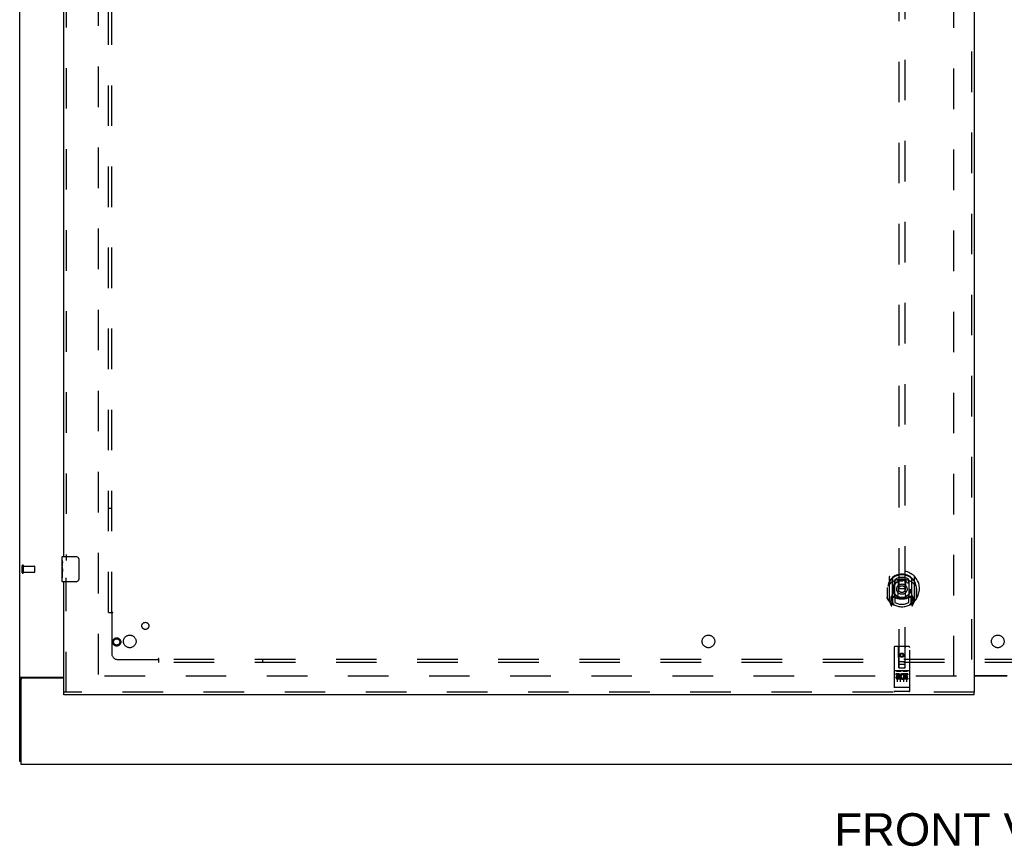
# Model space of a CAD drawing. Header units: inches. Extents: x 0 to 293, y 0 to 190.
# Tile 3 of 71: x 62 to 102, y 51 to 84. Entities that reach past the tile are written whole.
import ezdxf

# ---------------------------------------------------------------- set-up
doc = ezdxf.new("R2010")
doc.units = ezdxf.units.IN
doc.header["$LTSCALE"] = 16.12069
doc.header["$MEASUREMENT"] = 0
doc.linetypes.add('HIDDEN', pattern=[0.2, 0.1, -0.1])
doc.layers.get('0').update_dxf_attribs({"linetype": 'CONTINUOUS'})
for name, color, linetype in [('DEFAULT_2', 8, 'HIDDEN'), ('DIMENSIONS', 7, 'CONTINUOUS'), ('LEFTHAND_DOOR_ASSEMBLY', 7, 'CONTINUOUS'), ('SUBPANEL', 7, 'CONTINUOUS')]:
    doc.layers.add(name, color=color, linetype=linetype)
doc.styles.get("Standard").update_dxf_attribs({"font": 'arial.ttf'})

msp = doc.modelspace()

# ---------------------------------------------------------------- linework, layer by layer
at = {"color": 3, "linetype": 'Continuous'}
for p, q in [((62.433, 54.363), (62.433, 140.155)), ((62.474, 57.707), (64.183, 57.707)), ((62.485, 57.616), (62.485, 54.259)), ((64.183, 57.676), (62.545, 57.676)), ((100.371, 57.774), (101.683, 57.774)), ((101.683, 57.759), (100.371, 57.759)), ((62.485, 54.259), (140.131, 54.259))]:
    msp.add_line(p, q, dxfattribs=at)
at = {"color": 7, "linetype": 'Continuous'}
for p, q in [((62.537, 57.677), (62.433, 57.677)), ((62.537, 57.675), (62.537, 57.677)), ((62.485, 54.363), (62.433, 54.363))]:
    msp.add_line(p, q, dxfattribs=at)
at = {"color": 3, "linetype": 'Continuous'}
msp.add_lwpolyline([(62.474, 57.707), (62.472, 57.706), (62.47, 57.704), (62.468, 57.703), (62.465, 57.701), (62.462, 57.699), (62.459, 57.698), (62.456, 57.696), (62.453, 57.695), (62.45, 57.694), (62.448, 57.692), (62.445, 57.691), (62.443, 57.689), (62.44, 57.687), (62.438, 57.686), (62.437, 57.684), (62.435, 57.682), (62.434, 57.681), (62.434, 57.679), (62.434, 57.678), (62.433, 57.677)], dxfattribs=at)
at = {"color": 7, "linetype": 'Continuous'}
for points in [[(62.538, 57.68), (62.538, 57.678), (62.537, 57.677)], [(62.556, 57.707), (62.556, 57.706), (62.556, 57.704), (62.556, 57.703), (62.556, 57.701), (62.555, 57.699), (62.554, 57.697), (62.553, 57.696), (62.552, 57.694), (62.55, 57.693), (62.549, 57.691), (62.547, 57.69), (62.546, 57.688), (62.544, 57.687), (62.542, 57.686), (62.541, 57.684), (62.54, 57.683), (62.539, 57.681), (62.538, 57.68)]]:
    msp.add_lwpolyline(points, dxfattribs=at)
at = {"color": 3, "linetype": 'Continuous'}
msp.add_arc((62.545, 57.616), 0.06, 90, 180, dxfattribs=at)
at = {"layer": 'DEFAULT_2', "color": 8, "linetype": 'HIDDEN'}
for p, q in [((65.558, 136.811), (65.558, 57.707)), ((99.558, 57.738), (99.558, 136.78)), ((62.537, 61.867), (62.537, 62.151)), ((62.58, 61.867), (62.58, 62.151)), ((62.58, 62.133), (63.027, 62.133)), ((62.58, 61.885), (63.027, 61.885)), ((63.037, 61.895), (63.037, 62.123)), ((99.662, 57.759), (65.572, 57.759))]:
    msp.add_line(p, q, dxfattribs=at)
for centre, radius, start, end in [((62.559, 62.151), 0.0215, 360, 180), ((62.559, 61.867), 0.0215, 180, 0), ((63.027, 62.123), 0.01, 360, 90), ((63.027, 61.895), 0.01, 270, 0)]:
    msp.add_arc(centre, radius, start, end, dxfattribs=at)
at = {"layer": 'LEFTHAND_DOOR_ASSEMBLY', "color": 8, "linetype": 'HIDDEN'}
for p, q in [((100.267, 137.405), (100.267, 57.113)), ((97.371, 95.088), (97.371, 58.087)), ((97.621, 58.087), (97.621, 95.088)), ((64.287, 85.164), (64.287, 62.354)), ((64.287, 57.113), (64.287, 61.664)), ((96.996, 61.714), (96.996, 60.747)), ((97.113, 61.661), (97.113, 60.644)), ((97.121, 61.636), (97.121, 60.633)), ((97.213, 60.913), (97.213, 61.544)), ((97.221, 61.596), (97.221, 61.493)), ((97.333, 61.57), (97.363, 61.231)), ((97.659, 61.57), (97.628, 61.231)), ((97.771, 61.493), (97.771, 61.596)), ((97.778, 61.544), (97.778, 60.913)), ((97.871, 61.636), (97.871, 60.633)), ((97.878, 61.661), (97.878, 60.644)), ((97.996, 60.747), (97.996, 61.714)), ((96.913, 61.231), (96.928, 61.231)), ((96.913, 61.231), (96.913, 60.842)), ((96.921, 61.277), (96.921, 61.28)), ((96.921, 60.82), (96.921, 61.277)), ((97.333, 60.887), (97.363, 61.231)), ((97.628, 61.231), (97.363, 61.231)), ((97.659, 60.887), (97.628, 61.231)), ((98.078, 61.231), (98.063, 61.231)), ((98.071, 61.277), (98.071, 61.28)), ((98.071, 60.82), (98.071, 61.277)), ((98.078, 61.231), (98.078, 60.842)), ((97, 60.736), (97.071, 60.561)), ((97.113, 60.902), (97.053, 60.902)), ((97.053, 60.902), (97.053, 60.752)), ((97.053, 60.752), (97.121, 60.752)), ((97.091, 60.805), (97.062, 60.759)), ((97.191, 60.583), (97.121, 60.692)), ((97.123, 60.865), (97.123, 60.657)), ((97.213, 60.903), (97.141, 60.903)), ((97.209, 60.885), (97.143, 60.885)), ((97.221, 60.932), (97.221, 60.679)), ((97.771, 60.679), (97.771, 60.932)), ((97.851, 60.903), (97.778, 60.903)), ((97.848, 60.885), (97.783, 60.885)), ((97.871, 60.692), (97.801, 60.583)), ((97.868, 60.657), (97.868, 60.865)), ((97.871, 60.752), (97.938, 60.752)), ((97.938, 60.902), (97.878, 60.902)), ((97.93, 60.759), (97.901, 60.805)), ((97.921, 60.561), (97.992, 60.736)), ((97.938, 60.752), (97.938, 60.902)), ((97.092, 60.641), (97.096, 60.638)), ((97.099, 60.564), (97.113, 60.644)), ((97.878, 60.644), (97.893, 60.564)), ((97.899, 60.641), (97.9, 60.641)), ((97.9, 60.641), (97.9, 60.641)), ((97.9, 60.641), (97.9, 60.641)), ((97.183, 58.897), (97.183, 57.172)), ((97.778, 58.927), (97.213, 58.927)), ((97.369, 58.087), (97.366, 58.897)), ((97.622, 58.087), (97.626, 58.897)), ((97.808, 57.172), (97.808, 58.897)), ((97.368, 58.337), (97.623, 58.337)), ((97.496, 58.659), (97.433, 58.623)), ((97.433, 58.623), (97.443, 58.617)), ((97.433, 58.623), (97.433, 58.551)), ((97.433, 58.551), (97.443, 58.557)), ((97.433, 58.551), (97.496, 58.515)), ((97.496, 58.648), (97.443, 58.617)), ((97.443, 58.617), (97.443, 58.557)), ((97.443, 58.557), (97.496, 58.526)), ((97.558, 58.623), (97.496, 58.659)), ((97.496, 58.659), (97.496, 58.648)), ((97.548, 58.617), (97.496, 58.648)), ((97.496, 58.526), (97.548, 58.557)), ((97.496, 58.515), (97.558, 58.551)), ((97.496, 58.515), (97.496, 58.526)), ((97.558, 58.623), (97.548, 58.617)), ((97.548, 58.557), (97.548, 58.617)), ((97.558, 58.551), (97.548, 58.557)), ((97.558, 58.551), (97.558, 58.623)), ((97.778, 57.97), (97.213, 57.97)), ((97.285, 57.954), (97.457, 57.954)), ((97.369, 58.087), (97.371, 58.087)), ((97.371, 58.087), (97.621, 58.087)), ((97.581, 58.212), (97.411, 58.212)), ((97.535, 57.954), (97.707, 57.954)), ((97.621, 58.087), (97.622, 58.087)), ((97.351, 57.848), (97.259, 57.848)), ((97.259, 57.848), (97.259, 57.805)), ((97.351, 57.805), (97.259, 57.805)), ((97.308, 57.839), (97.308, 57.533)), ((97.355, 57.762), (97.309, 57.762)), ((97.351, 57.721), (97.323, 57.721)), ((97.415, 57.677), (97.323, 57.677)), ((97.415, 57.634), (97.323, 57.634)), ((97.415, 57.677), (97.415, 57.634)), ((97.433, 57.839), (97.433, 57.533)), ((97.547, 57.683), (97.564, 57.643)), ((97.558, 57.839), (97.558, 57.533)), ((97.572, 57.812), (97.559, 57.794)), ((97.568, 57.837), (97.572, 57.835)), ((97.728, 57.848), (97.572, 57.848)), ((97.572, 57.848), (97.572, 57.835)), ((97.572, 57.812), (97.572, 57.634)), ((97.728, 57.634), (97.572, 57.634)), ((97.728, 57.805), (97.614, 57.805)), ((97.614, 57.805), (97.614, 57.762)), ((97.706, 57.762), (97.614, 57.762)), ((97.706, 57.719), (97.614, 57.719)), ((97.614, 57.719), (97.614, 57.677)), ((97.728, 57.677), (97.614, 57.677)), ((97.683, 57.839), (97.683, 57.533)), ((97.706, 57.762), (97.706, 57.719)), ((97.728, 57.848), (97.728, 57.805)), ((97.728, 57.677), (97.728, 57.634)), ((97.201, 57.3), (97.2, 57.3)), ((97.202, 57.3), (97.201, 57.3)), ((97.203, 57.3), (97.202, 57.3)), ((97.204, 57.3), (97.203, 57.3)), ((97.205, 57.3), (97.204, 57.3)), ((97.204, 57.3), (97.204, 57.3)), ((97.206, 57.3), (97.205, 57.3)), ((97.207, 57.3), (97.206, 57.3)), ((97.208, 57.3), (97.207, 57.3)), ((97.209, 57.3), (97.208, 57.3)), ((97.208, 57.3), (97.208, 57.3)), ((97.21, 57.3), (97.209, 57.3)), ((97.211, 57.3), (97.21, 57.3)), ((97.212, 57.3), (97.211, 57.3)), ((97.213, 57.3), (97.212, 57.3)), ((97.779, 57.3), (97.213, 57.3)), ((97.213, 57.3), (97.213, 57.3)), ((97.778, 57.142), (97.213, 57.142)), ((97.779, 57.3), (97.78, 57.3)), ((97.78, 57.3), (97.781, 57.3)), ((97.781, 57.3), (97.782, 57.3)), ((97.781, 57.3), (97.781, 57.3)), ((97.782, 57.3), (97.783, 57.3)), ((97.783, 57.3), (97.784, 57.3)), ((97.784, 57.3), (97.785, 57.3)), ((97.785, 57.3), (97.786, 57.3)), ((97.786, 57.3), (97.787, 57.3)), ((97.786, 57.3), (97.786, 57.3)), ((97.787, 57.3), (97.788, 57.3)), ((97.788, 57.3), (97.789, 57.3)), ((97.789, 57.3), (97.79, 57.3)), ((97.79, 57.3), (97.791, 57.3)), ((97.79, 57.3), (97.79, 57.3)), ((97.791, 57.3), (97.792, 57.3)), ((97.792, 57.3), (97.793, 57.301)), ((100.371, 57.113), (64.183, 57.113))]:
    msp.add_line(p, q, dxfattribs=at)
at = {"layer": 'LEFTHAND_DOOR_ASSEMBLY', "color": 3, "linetype": 'Continuous'}
for p, q in [((100.371, 137.405), (100.371, 57.113)), ((64.183, 62.509), (64.183, 85.009)), ((64.183, 57.113), (64.183, 61.509)), ((100.371, 57.009), (64.183, 57.009))]:
    msp.add_line(p, q, dxfattribs=at)
at = {"layer": 'LEFTHAND_DOOR_ASSEMBLY', "color": 7, "linetype": 'Continuous'}
for p, q in [((64.123, 62.349), (64.123, 62.494)), ((64.123, 62.091), (64.123, 62.348)), ((64.129, 62.292), (64.123, 62.292)), ((64.13, 62.124), (64.13, 62.261)), ((64.138, 62.509), (64.678, 62.509)), ((64.778, 62.409), (64.778, 61.609)), ((64.123, 62.124), (64.13, 62.124)), ((64.123, 61.524), (64.123, 62.088)), ((64.125, 62.062), (64.123, 62.062)), ((64.123, 61.93), (64.129, 61.93)), ((64.123, 61.894), (64.13, 61.894)), ((64.123, 61.831), (64.13, 61.831)), ((64.13, 61.663), (64.13, 61.894)), ((64.123, 61.663), (64.13, 61.663)), ((64.678, 61.509), (64.138, 61.509)), ((64.183, 57.009), (64.183, 57.113)), ((100.371, 57.009), (100.371, 57.113))]:
    msp.add_line(p, q, dxfattribs=at)
for points in [[(64.123, 62.349), (64.124, 62.345), (64.124, 62.34), (64.125, 62.335), (64.126, 62.322)], [(64.126, 62.322), (64.127, 62.314), (64.128, 62.306), (64.129, 62.297)], [(64.129, 62.297), (64.129, 62.288), (64.13, 62.279), (64.13, 62.27), (64.13, 62.261)], [(64.772, 62.445), (64.774, 62.44), (64.775, 62.434), (64.777, 62.428), (64.778, 62.422), (64.778, 62.415), (64.778, 62.409)], [(64.123, 62.091), (64.124, 62.083), (64.124, 62.074), (64.125, 62.064)], [(64.125, 62.064), (64.128, 62.03), (64.129, 62.018), (64.129, 62.005), (64.13, 61.993), (64.13, 61.98), (64.13, 61.967), (64.13, 61.954), (64.13, 61.942), (64.129, 61.929), (64.129, 61.917), (64.128, 61.905)], [(64.778, 61.609), (64.778, 61.603), (64.778, 61.597), (64.777, 61.591), (64.775, 61.585), (64.774, 61.579), (64.772, 61.573)]]:
    msp.add_lwpolyline(points, dxfattribs=at)
at = {"layer": 'LEFTHAND_DOOR_ASSEMBLY', "color": 8, "linetype": 'HIDDEN'}
for points in [[(97.042, 61.446), (97.04, 61.444), (97.039, 61.443), (97.037, 61.442), (97.035, 61.44), (97.034, 61.439), (97.032, 61.437), (97.03, 61.435), (97.029, 61.434), (97.027, 61.432), (97.025, 61.43), (97.023, 61.428), (97.021, 61.426), (97.02, 61.424), (97.018, 61.422), (97.016, 61.419), (97.014, 61.417), (97.012, 61.415), (97.01, 61.412), (97.007, 61.409), (97.005, 61.407), (97.003, 61.404), (97.001, 61.401), (96.998, 61.398), (96.996, 61.395), (96.994, 61.391), (96.991, 61.388), (96.989, 61.384), (96.986, 61.38), (96.984, 61.377), (96.981, 61.373), (96.978, 61.368), (96.975, 61.364), (96.973, 61.359), (96.97, 61.354), (96.967, 61.349), (96.963, 61.344)], [(97.308, 61.587), (97.313, 61.589), (97.319, 61.59), (97.324, 61.592), (97.33, 61.593), (97.335, 61.594), (97.341, 61.596), (97.346, 61.597), (97.351, 61.598), (97.357, 61.599), (97.362, 61.6), (97.368, 61.601), (97.373, 61.602), (97.379, 61.603), (97.384, 61.604), (97.39, 61.605), (97.396, 61.606), (97.401, 61.607), (97.407, 61.607), (97.412, 61.608), (97.418, 61.609), (97.423, 61.609), (97.429, 61.61), (97.434, 61.61), (97.44, 61.611), (97.446, 61.611), (97.451, 61.612), (97.457, 61.612), (97.462, 61.612), (97.468, 61.613), (97.474, 61.613), (97.479, 61.613), (97.485, 61.613), (97.49, 61.613), (97.496, 61.613), (97.502, 61.613), (97.507, 61.613), (97.513, 61.613), (97.518, 61.613), (97.524, 61.613), (97.529, 61.612), (97.535, 61.612), (97.541, 61.612), (97.546, 61.611), (97.552, 61.611), (97.557, 61.61), (97.563, 61.61), (97.569, 61.609), (97.574, 61.609), (97.58, 61.608), (97.585, 61.607), (97.591, 61.607), (97.596, 61.606), (97.602, 61.605), (97.607, 61.604), (97.613, 61.603), (97.618, 61.602), (97.624, 61.601), (97.629, 61.6), (97.635, 61.599), (97.64, 61.598), (97.646, 61.597), (97.651, 61.596), (97.657, 61.594), (97.662, 61.593), (97.668, 61.592), (97.673, 61.59), (97.678, 61.589), (97.684, 61.587)], [(98.028, 61.344), (98.025, 61.349), (98.022, 61.354), (98.019, 61.359), (98.016, 61.364), (98.014, 61.368), (98.011, 61.372), (98.008, 61.377), (98.006, 61.38), (98.003, 61.384), (98.001, 61.388), (97.998, 61.391), (97.996, 61.395), (97.993, 61.398), (97.991, 61.401), (97.989, 61.404), (97.987, 61.407), (97.984, 61.409), (97.982, 61.412), (97.98, 61.415), (97.978, 61.417), (97.976, 61.419), (97.974, 61.422), (97.972, 61.424), (97.97, 61.426), (97.969, 61.428), (97.967, 61.43), (97.965, 61.432), (97.963, 61.434), (97.961, 61.435), (97.96, 61.437), (97.958, 61.439), (97.956, 61.44), (97.955, 61.442), (97.953, 61.443), (97.952, 61.444), (97.95, 61.446)], [(97.278, 57.952), (97.279, 57.953), (97.279, 57.953), (97.279, 57.953), (97.279, 57.953), (97.279, 57.953), (97.279, 57.953), (97.279, 57.953), (97.279, 57.953), (97.279, 57.953), (97.279, 57.953), (97.279, 57.953), (97.28, 57.953), (97.28, 57.953), (97.28, 57.953), (97.28, 57.953), (97.28, 57.953), (97.28, 57.953), (97.28, 57.953), (97.28, 57.953), (97.281, 57.953), (97.281, 57.953), (97.281, 57.953), (97.281, 57.953), (97.281, 57.953), (97.281, 57.953), (97.281, 57.953), (97.282, 57.953), (97.282, 57.953), (97.282, 57.953), (97.282, 57.954), (97.282, 57.954), (97.282, 57.954), (97.282, 57.954), (97.283, 57.954), (97.283, 57.954), (97.283, 57.954), (97.283, 57.954), (97.283, 57.954), (97.284, 57.954), (97.284, 57.954), (97.284, 57.954), (97.284, 57.954), (97.284, 57.954), (97.285, 57.954), (97.285, 57.954)], [(97.457, 57.954), (97.457, 57.954), (97.457, 57.954), (97.457, 57.954), (97.458, 57.954), (97.458, 57.954), (97.458, 57.954), (97.458, 57.954), (97.458, 57.954), (97.459, 57.954), (97.459, 57.954), (97.459, 57.954), (97.459, 57.954), (97.459, 57.954), (97.46, 57.954), (97.46, 57.954), (97.46, 57.954), (97.46, 57.953), (97.46, 57.953), (97.46, 57.953), (97.46, 57.953), (97.461, 57.953), (97.461, 57.953), (97.461, 57.953), (97.461, 57.953), (97.461, 57.953), (97.461, 57.953), (97.461, 57.953), (97.462, 57.953), (97.462, 57.953), (97.462, 57.953), (97.462, 57.953), (97.462, 57.953), (97.462, 57.953), (97.462, 57.953), (97.462, 57.953), (97.462, 57.953), (97.463, 57.953), (97.463, 57.953), (97.463, 57.953), (97.463, 57.953), (97.463, 57.953), (97.463, 57.953), (97.463, 57.953), (97.463, 57.953), (97.463, 57.953), (97.463, 57.952)], [(97.528, 57.952), (97.529, 57.953), (97.529, 57.953), (97.529, 57.953), (97.529, 57.953), (97.529, 57.953), (97.529, 57.953), (97.529, 57.953), (97.529, 57.953), (97.529, 57.953), (97.529, 57.953), (97.529, 57.953), (97.53, 57.953), (97.53, 57.953), (97.53, 57.953), (97.53, 57.953), (97.53, 57.953), (97.53, 57.953), (97.53, 57.953), (97.53, 57.953), (97.531, 57.953), (97.531, 57.953), (97.531, 57.953), (97.531, 57.953), (97.531, 57.953), (97.531, 57.953), (97.531, 57.953), (97.532, 57.953), (97.532, 57.953), (97.532, 57.953), (97.532, 57.954), (97.532, 57.954), (97.532, 57.954), (97.533, 57.954), (97.533, 57.954), (97.533, 57.954), (97.533, 57.954), (97.533, 57.954), (97.533, 57.954), (97.534, 57.954), (97.534, 57.954), (97.534, 57.954), (97.534, 57.954), (97.534, 57.954), (97.535, 57.954), (97.535, 57.954)], [(97.707, 57.954), (97.707, 57.954), (97.707, 57.954), (97.707, 57.954), (97.708, 57.954), (97.708, 57.954), (97.708, 57.954), (97.708, 57.954), (97.708, 57.954), (97.709, 57.954), (97.709, 57.954), (97.709, 57.954), (97.709, 57.954), (97.709, 57.954), (97.71, 57.954), (97.71, 57.954), (97.71, 57.954), (97.71, 57.953), (97.71, 57.953), (97.71, 57.953), (97.71, 57.953), (97.711, 57.953), (97.711, 57.953), (97.711, 57.953), (97.711, 57.953), (97.711, 57.953), (97.711, 57.953), (97.711, 57.953), (97.712, 57.953), (97.712, 57.953), (97.712, 57.953), (97.712, 57.953), (97.712, 57.953), (97.712, 57.953), (97.712, 57.953), (97.712, 57.953), (97.712, 57.953), (97.713, 57.953), (97.713, 57.953), (97.713, 57.953), (97.713, 57.953), (97.713, 57.953), (97.713, 57.953), (97.713, 57.953), (97.713, 57.953), (97.713, 57.953), (97.713, 57.952)], [(97.2, 57.3), (97.2, 57.301), (97.199, 57.301), (97.199, 57.301), (97.199, 57.301), (97.198, 57.301), (97.198, 57.301), (97.197, 57.301), (97.197, 57.301), (97.197, 57.301), (97.196, 57.301), (97.196, 57.301), (97.196, 57.301), (97.195, 57.301), (97.195, 57.301), (97.195, 57.301), (97.194, 57.301), (97.194, 57.301), (97.194, 57.302), (97.193, 57.302), (97.193, 57.302), (97.193, 57.302), (97.193, 57.302), (97.192, 57.302), (97.192, 57.302), (97.192, 57.302), (97.191, 57.302), (97.191, 57.302), (97.191, 57.302), (97.19, 57.302), (97.19, 57.302), (97.19, 57.302), (97.19, 57.303), (97.189, 57.303), (97.189, 57.303), (97.189, 57.303), (97.189, 57.303), (97.188, 57.303), (97.188, 57.303), (97.188, 57.303), (97.188, 57.303), (97.188, 57.303), (97.187, 57.303), (97.187, 57.304), (97.187, 57.304), (97.187, 57.304), (97.187, 57.304), (97.186, 57.304), (97.186, 57.304), (97.186, 57.304), (97.186, 57.304), (97.186, 57.304), (97.186, 57.304), (97.185, 57.304), (97.185, 57.305), (97.185, 57.305), (97.185, 57.305), (97.185, 57.305), (97.185, 57.305), (97.185, 57.305), (97.184, 57.305), (97.184, 57.305), (97.184, 57.305), (97.184, 57.305), (97.184, 57.306), (97.184, 57.306), (97.184, 57.306), (97.184, 57.306), (97.184, 57.306), (97.184, 57.306), (97.184, 57.306), (97.184, 57.306), (97.184, 57.306), (97.184, 57.307), (97.183, 57.307), (97.183, 57.307), (97.183, 57.307), (97.183, 57.307), (97.183, 57.307), (97.183, 57.307)], [(97.793, 57.301), (97.793, 57.301), (97.793, 57.301), (97.794, 57.301), (97.794, 57.301), (97.794, 57.301), (97.795, 57.301), (97.795, 57.301), (97.795, 57.301), (97.796, 57.301), (97.796, 57.301), (97.796, 57.301), (97.797, 57.301), (97.797, 57.301), (97.797, 57.301), (97.798, 57.301), (97.798, 57.302), (97.798, 57.302), (97.799, 57.302), (97.799, 57.302), (97.799, 57.302), (97.8, 57.302), (97.8, 57.302), (97.8, 57.302), (97.801, 57.302), (97.801, 57.302), (97.801, 57.302), (97.801, 57.302), (97.802, 57.302), (97.802, 57.302), (97.802, 57.303), (97.802, 57.303), (97.803, 57.303), (97.803, 57.303), (97.803, 57.303), (97.803, 57.303), (97.804, 57.303), (97.804, 57.303), (97.804, 57.303), (97.804, 57.303), (97.804, 57.303), (97.805, 57.304), (97.805, 57.304), (97.805, 57.304), (97.805, 57.304), (97.805, 57.304), (97.806, 57.304), (97.806, 57.304), (97.806, 57.304), (97.806, 57.304), (97.806, 57.304), (97.806, 57.304), (97.807, 57.305), (97.807, 57.305), (97.807, 57.305), (97.807, 57.305), (97.807, 57.305), (97.807, 57.305), (97.807, 57.305), (97.807, 57.305), (97.808, 57.305), (97.808, 57.305), (97.808, 57.306), (97.808, 57.306), (97.808, 57.306), (97.808, 57.306), (97.808, 57.306), (97.808, 57.306), (97.808, 57.306), (97.808, 57.306), (97.808, 57.306), (97.808, 57.307), (97.808, 57.307), (97.808, 57.307), (97.808, 57.307), (97.808, 57.307), (97.808, 57.307), (97.808, 57.307)]]:
    msp.add_lwpolyline(points, dxfattribs=at)
for centre, radius in [((97.496, 61.213), 0.35), ((97.496, 61.213), 0.335), ((97.496, 61.213), 0.205), ((97.496, 61.213), 0.133), ((66.287, 59.113), 0.164), ((66.287, 59.113), 0.124), ((97.496, 58.587), 0.085), ((97.496, 58.587), 0.0845)]:
    msp.add_circle(centre, radius, dxfattribs=at)
at = {"layer": 'LEFTHAND_DOOR_ASSEMBLY', "color": 7, "linetype": 'Continuous'}
for centre, radius, start, end in [((64.138, 62.494), 0.015, 90, 180), ((64.678, 62.409), 0.1, 21.1999, 90), ((64.138, 61.524), 0.015, 180, 270), ((64.678, 61.609), 0.1, 270, 338.8001)]:
    msp.add_arc(centre, radius, start, end, dxfattribs=at)
at = {"layer": 'LEFTHAND_DOOR_ASSEMBLY', "color": 8, "linetype": 'HIDDEN'}
for centre, radius, start, end in [((97.496, 61.231), 0.7, 305.5126, 234.4874), ((97.496, 61.228), 0.583, 0.2464, 179.7536), ((97.496, 61.203), 0.58, 7.6622, 172.3378), ((97.011, 61.714), 0.015, 135.0748, 180), ((97.496, 60.913), 0.7, 49.529, 130.471), ((97.128, 61.661), 0.015, 130.3587, 180), ((97.141, 61.636), 0.02, 129.3378, 179.9984), ((97.228, 61.544), 0.015, 112.9863, 180), ((97.496, 61.203), 0.48, 55.0461, 124.9539), ((97.251, 61.493), 0.03, 180, 311.1261), ((97.496, 61.213), 0.343, 48.8739, 131.1261), ((97.313, 61.568), 0.02, 5.0796, 105.5752), ((97.678, 61.568), 0.02, 74.4248, 174.9204), ((97.741, 61.493), 0.03, 228.8739, 360), ((97.763, 61.544), 0.015, 0, 67.0137), ((97.851, 61.636), 0.02, 0, 50.6594), ((97.863, 61.661), 0.015, 0, 49.6413), ((97.981, 61.714), 0.015, 0, 44.9252), ((96.941, 61.277), 0.02, 172.3378, 180), ((98.051, 61.277), 0.02, 0, 7.6622), ((96.941, 60.82), 0.02, 180, 215.2961), ((97.496, 61.213), 0.7, 215.2961, 324.7039), ((97.011, 60.747), 0.015, 180, 224.9252), ((97.066, 60.757), 0.005, 147.3208, 270), ((97.496, 61.543), 0.7, 233.2319, 306.7681), ((97.101, 60.677), 0.02, 234.4874, 360), ((96.933, 60.907), 0.188, 327.3208, 360), ((97.103, 60.657), 0.02, 234.7457, 360), ((97.141, 60.883), 0.02, 90, 180), ((97.143, 60.865), 0.02, 90, 180), ((97.209, 60.865), 0.02, 66.536, 90), ((97.228, 60.913), 0.015, 180, 247.0137), ((97.496, 61.525), 0.7, 246.536, 293.464), ((97.251, 60.932), 0.03, 48.8739, 180), ((97.496, 61.213), 0.6, 242.7204, 297.2796), ((97.496, 61.213), 0.343, 228.8739, 311.1261), ((97.313, 60.888), 0.02, 254.3869, 354.9204), ((97.679, 60.888), 0.02, 185.0796, 285.6131), ((97.741, 60.932), 0.03, 0, 131.1261), ((97.763, 60.913), 0.015, 292.9863, 360), ((97.783, 60.865), 0.02, 90, 113.464), ((97.848, 60.865), 0.02, 0, 90), ((97.851, 60.883), 0.02, 0, 90), ((97.888, 60.657), 0.02, 180, 305.2543), ((98.059, 60.907), 0.188, 180, 212.6792), ((97.891, 60.677), 0.02, 180, 305.5126), ((97.926, 60.757), 0.005, 270, 32.6792), ((97.981, 60.747), 0.015, 315.0748, 360), ((98.051, 60.82), 0.02, 324.7039, 360), ((97.084, 60.566), 0.015, 201.8041, 350), ((97.141, 60.633), 0.02, 180, 238.5295), ((97.851, 60.633), 0.02, 301.4688, 359.9992), ((97.907, 60.566), 0.015, 190, 338.1959), ((97.213, 58.897), 0.03, 90, 180), ((97.336, 58.897), 0.03, 0, 90), ((97.656, 58.897), 0.03, 90, 180), ((97.778, 58.897), 0.03, 0, 90), ((97.213, 58), 0.03, 180, 270), ((97.411, 58.172), 0.04, 90, 180), ((97.411, 58.127), 0.04, 180, 270), ((97.581, 58.172), 0.04, 0, 90), ((97.581, 58.127), 0.04, 270, 360), ((97.778, 58), 0.03, 270, 360), ((97.323, 57.699), 0.0644, 102.2995, 270.0775), ((97.323, 57.699), 0.0219, 89.9011, 270), ((97.351, 57.784), 0.0635, 270, 90), ((97.351, 57.783), 0.0219, 280.307, 90), ((97.522, 57.741), 0.107, 64.2636, 293.4027), ((97.522, 57.741), 0.0639, 54.8895, 293.4026), ((97.213, 57.172), 0.03, 180, 270), ((97.778, 57.172), 0.03, 270, 360)]:
    msp.add_arc(centre, radius, start, end, dxfattribs=at)
at = {"layer": 'LEFTHAND_DOOR_ASSEMBLY', "color": 7, "linetype": 'Continuous'}
msp.add_ellipse((64.386, 61.925), major_axis=(0.263, 0), ratio=0.432808, start_param=-3.141593, end_param=-2.961605, dxfattribs=at)
at = {"layer": 'SUBPANEL', "color": 8, "linetype": 'HIDDEN'}
for p, q in [((65.965, 60.29), (65.965, 134.228)), ((66.09, 60.29), (66.09, 134.228)), ((66.09, 64.415), (65.965, 64.415)), ((65.965, 60.29), (66.051, 60.29)), ((66.051, 60.29), (66.131, 60.29)), ((66.071, 60.273), (66.078, 60.266)), ((66.09, 60.255), (66.09, 58.665)), ((66.34, 58.415), (67.929, 58.415)), ((67.965, 58.377), (67.965, 58.456)), ((134.652, 58.415), (67.965, 58.415)), ((67.965, 58.29), (67.965, 58.377)), ((72.09, 58.415), (72.09, 58.29)), ((134.652, 58.29), (67.965, 58.29))]:
    msp.add_line(p, q, dxfattribs=at)
for points in [[(66.051, 60.29), (66.054, 60.289), (66.056, 60.287), (66.058, 60.285), (66.06, 60.283), (66.062, 60.282), (66.064, 60.28), (66.066, 60.278), (66.068, 60.277), (66.069, 60.275), (66.071, 60.273)], [(66.078, 60.266), (66.08, 60.264), (66.082, 60.262), (66.084, 60.26), (66.086, 60.258), (66.088, 60.257), (66.09, 60.255)], [(66.103, 60.265), (66.101, 60.263), (66.098, 60.261), (66.096, 60.26), (66.094, 60.258), (66.092, 60.257), (66.09, 60.255)], [(66.131, 60.29), (66.13, 60.288), (66.129, 60.287), (66.128, 60.285), (66.127, 60.283), (66.126, 60.281), (66.124, 60.28), (66.123, 60.278), (66.121, 60.276), (66.119, 60.275), (66.117, 60.273), (66.115, 60.272), (66.113, 60.271), (66.111, 60.269), (66.108, 60.268), (66.103, 60.265)], [(67.942, 58.434), (67.939, 58.429), (67.937, 58.427), (67.936, 58.424), (67.934, 58.422), (67.932, 58.419), (67.931, 58.417), (67.929, 58.415)], [(67.942, 58.402), (67.94, 58.404), (67.938, 58.406), (67.936, 58.408), (67.934, 58.41), (67.933, 58.412), (67.931, 58.414), (67.929, 58.415)], [(67.965, 58.456), (67.963, 58.456), (67.961, 58.455), (67.959, 58.454), (67.957, 58.453), (67.956, 58.451), (67.954, 58.45), (67.952, 58.448), (67.951, 58.447), (67.949, 58.445), (67.948, 58.443), (67.946, 58.441), (67.945, 58.439), (67.943, 58.437), (67.942, 58.434)], [(67.965, 58.377), (67.963, 58.379), (67.961, 58.382), (67.959, 58.384), (67.958, 58.386), (67.956, 58.388), (67.954, 58.39), (67.953, 58.392), (67.951, 58.393), (67.949, 58.395), (67.948, 58.397), (67.942, 58.402)]]:
    msp.add_lwpolyline(points, dxfattribs=at)
for centre, radius in [((67.427, 59.753), 0.141), ((66.808, 59.134), 0.25), ((89.808, 59.134), 0.25), ((101.308, 59.134), 0.25)]:
    msp.add_circle(centre, radius, dxfattribs=at)
msp.add_arc((66.34, 58.665), 0.25, 180, 270, dxfattribs=at)

# ---------------------------------------------------------------- texts
at = {"layer": 'DIMENSIONS', "color": 2, "linetype": 'Continuous', "insert": (100.48, 52.301), "char_height": 1.2931, "width": 11.31586, "attachment_point": 2, "line_spacing_factor": 0.9}
msp.add_mtext('FRONT VIEW', dxfattribs=at)

doc.saveas('drawing.dxf')
